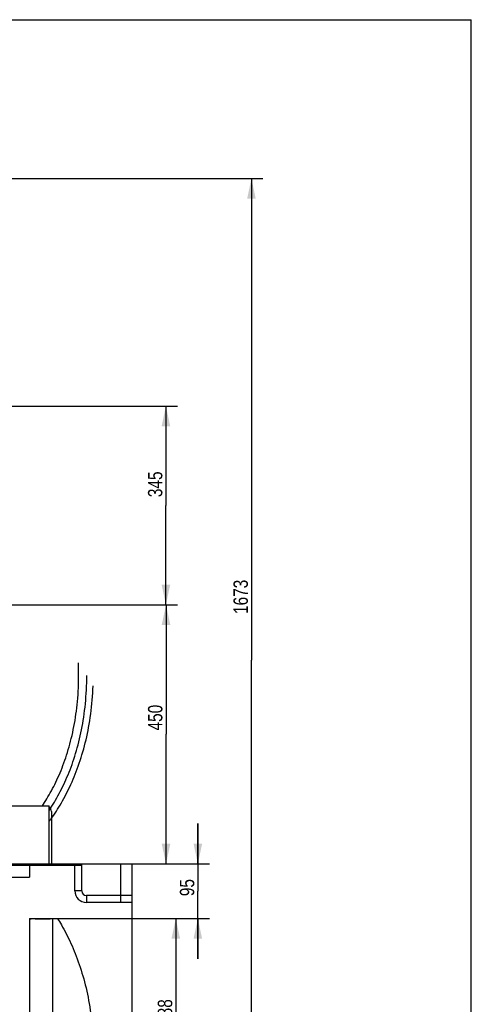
# Model space of a CAD drawing. Header units: millimetres. Extents: x 8 to 412, y 8 to 288.
# Tile 15 of 15: x 333 to 412, y 118 to 288. Entities that reach past the tile are written whole.
import ezdxf

# ---------------------------------------------------------------- set-up
doc = ezdxf.new("R2010")
doc.units = ezdxf.units.MM
doc.header["$LTSCALE"] = 23.1
doc.layers.get('0').update_dxf_attribs({"linetype": 'CONTINUOUS'})
doc.layers.add('CURVES', color=7, linetype='CONTINUOUS')
doc.styles.get("Standard").update_dxf_attribs({"font": 'txt', "width": 0.8})
doc.dimstyles.new('DIMSTYLE_2', dxfattribs={"dimtxt": 2.5, "dimasz": 3.5, "dimexe": 2, "dimexo": 0, "dimtad": 1, "dimdec": 3, "dimlfac": 10, "dimdsep": 46, "dimtxsty": 'Standard', "dimblk": '_FILLED', "dimblk1": '_FILLED', "dimblk2": '_FILLED', "dimcen": 0, "dimclrt": 5, "dimadec": 3, "dimazin": 2, "dimtp": 0.8, "dimtm": 0.8, "dimtfac": 1, "dimtdec": 3, "dimtofl": 0, "dimtmove": 0, "dimatfit": 3, "dimldrblk": '_FILLED', "dimfxl": 1, "dimtolj": 1, "dimarcsym": 0})
doc.dimstyles.new('DIMSTYLE_3', dxfattribs={"dimtxt": 2.5, "dimasz": 3.5, "dimexe": 2, "dimexo": 0, "dimtad": 1, "dimdec": 3, "dimlfac": 10, "dimdsep": 46, "dimtxsty": 'Standard', "dimblk": '_FILLED', "dimblk1": '_FILLED', "dimblk2": '_FILLED', "dimcen": 0, "dimclrt": 5, "dimadec": 3, "dimazin": 2, "dimtp": 1.2, "dimtm": 1.2, "dimtfac": 1, "dimtdec": 3, "dimtofl": 0, "dimtmove": 0, "dimatfit": 3, "dimldrblk": '_FILLED', "dimfxl": 1, "dimtolj": 1, "dimarcsym": 0})
doc.dimstyles.new('DIMSTYLE_4', dxfattribs={"dimtxt": 2.5, "dimasz": 3.5, "dimexe": 2, "dimexo": 0, "dimtad": 1, "dimdec": 3, "dimlfac": 10, "dimdsep": 46, "dimtxsty": 'Standard', "dimblk": '_FILLED', "dimblk1": '_FILLED', "dimblk2": '_FILLED', "dimcen": 0, "dimclrt": 5, "dimadec": 3, "dimazin": 2, "dimtp": 0.5, "dimtm": 0.5, "dimtfac": 1, "dimtdec": 3, "dimtofl": 0, "dimtmove": 0, "dimatfit": 3, "dimldrblk": '_FILLED', "dimfxl": 1, "dimtolj": 1, "dimarcsym": 0})
doc.dimstyles.new('DIMSTYLE_5', dxfattribs={"dimtxt": 2.5, "dimasz": 3.5, "dimexe": 2, "dimexo": 0, "dimtad": 1, "dimdec": 3, "dimlfac": 10, "dimdsep": 46, "dimtxsty": 'Standard', "dimblk": '_FILLED', "dimblk1": '_FILLED', "dimblk2": '_FILLED', "dimcen": 0, "dimclrt": 5, "dimadec": 3, "dimazin": 2, "dimtp": 0.3, "dimtm": 0.3, "dimtfac": 1, "dimtdec": 3, "dimtofl": 0, "dimtmove": 0, "dimatfit": 3, "dimldrblk": '_FILLED', "dimfxl": 1, "dimtolj": 1, "dimarcsym": 0})

# ---------------------------------------------------------------- blocks, each defined once
blk = doc.blocks.new('_FILLED')
at = {"color": 0, "linetype": 'ByBlock'}
blk.add_solid([(0, 0), (-1, 0.214), (-1, -0.214)], dxfattribs=at)
blk = doc.blocks.new('*D4')
at = {"color": 2, "linetype": 'Continuous', "transparency": 16777216}
for p, q in [((234.14, 136.4), (234.14, 78.84)), ((352.54, 136.4), (352.54, 78.84)), ((234.14, 80.84), (293.34, 80.84)), ((352.54, 80.84), (293.34, 80.84))]:
    blk.add_line(p, q, dxfattribs=at)
at = {"color": 2, "linetype": 'Continuous', "transparency": 16777216, "xscale": 3.5, "yscale": 3.5, "zscale": 3.5, "rotation": 180}
blk.add_blockref('_FILLED', (234.14, 80.84), dxfattribs=at)
at = {"color": 2, "linetype": 'Continuous', "transparency": 16777216, "xscale": 3.5, "yscale": 3.5, "zscale": 3.5}
blk.add_blockref('_FILLED', (352.54, 80.84), dxfattribs=at)
at = {"color": 5, "linetype": 'Continuous', "transparency": 16777216, "insert": (295.47, 83.96), "char_height": 2.5, "width": 8, "attachment_point": 2, "line_spacing_factor": 0.9}
blk.add_mtext('1184', dxfattribs=at)
blk = doc.blocks.new('*D5')
at = {"color": 2, "linetype": 'Continuous', "transparency": 16777216}
for p, q in [((302.91, 260.9), (375.3, 260.9)), ((373.3, 260.9), (373.3, 177.25)), ((373.3, 93.6), (373.3, 177.25)), ((312.32, 93.6), (375.3, 93.6))]:
    blk.add_line(p, q, dxfattribs=at)
at = {"color": 2, "linetype": 'Continuous', "transparency": 16777216, "xscale": 3.5, "yscale": 3.5, "zscale": 3.5}
for p, rotation in [((373.3, 260.9), 90), ((373.3, 93.6), 270)]:
    blk.add_blockref('_FILLED', p, dxfattribs=dict(at, rotation=rotation))
at = {"color": 5, "linetype": 'Continuous', "transparency": 16777216, "insert": (370.18, 188.27), "char_height": 2.5, "width": 8, "attachment_point": 2, "rotation": 90, "line_spacing_factor": 0.9}
blk.add_mtext('1673', dxfattribs=at)
blk = doc.blocks.new('*D6')
at = {"color": 2, "linetype": 'Continuous', "transparency": 16777216}
for p, q in [((319.09, 186.9), (360.46, 186.9)), ((358.46, 186.9), (358.46, 164.4)), ((358.46, 141.9), (358.46, 164.4)), ((350.54, 141.9), (360.46, 141.9))]:
    blk.add_line(p, q, dxfattribs=at)
at = {"color": 2, "linetype": 'Continuous', "transparency": 16777216, "xscale": 3.5, "yscale": 3.5, "zscale": 3.5}
for p, rotation in [((358.46, 186.9), 90), ((358.46, 141.9), 270)]:
    blk.add_blockref('_FILLED', p, dxfattribs=dict(at, rotation=rotation))
at = {"color": 5, "linetype": 'Continuous', "transparency": 16777216, "insert": (355.33, 167.3), "char_height": 2.5, "width": 6, "attachment_point": 2, "rotation": 90, "line_spacing_factor": 0.9}
blk.add_mtext('450', dxfattribs=at)
blk = doc.blocks.new('*D7')
at = {"color": 2, "linetype": 'Continuous', "transparency": 16777216}
for p, q in [((317.09, 221.4), (360.44, 221.4)), ((358.44, 221.4), (358.44, 204.15)), ((358.44, 186.9), (358.44, 204.15)), ((319.09, 186.9), (360.44, 186.9))]:
    blk.add_line(p, q, dxfattribs=at)
at = {"color": 2, "linetype": 'Continuous', "transparency": 16777216, "xscale": 3.5, "yscale": 3.5, "zscale": 3.5}
for p, rotation in [((358.44, 221.4), 90), ((358.44, 186.9), 270)]:
    blk.add_blockref('_FILLED', p, dxfattribs=dict(at, rotation=rotation))
at = {"color": 5, "linetype": 'Continuous', "transparency": 16777216, "insert": (355.32, 207.82), "char_height": 2.5, "width": 6, "attachment_point": 2, "rotation": 90, "line_spacing_factor": 0.9}
blk.add_mtext('345', dxfattribs=at)
blk = doc.blocks.new('*D8')
at = {"color": 2, "linetype": 'Continuous', "transparency": 16777216}
for p, q in [((363.99, 141.9), (363.99, 148.9)), ((363.99, 148.9), (363.99, 137.15)), ((350.54, 141.9), (365.99, 141.9)), ((363.99, 125.4), (363.99, 137.15)), ((349.54, 132.4), (365.99, 132.4)), ((363.99, 132.4), (363.99, 125.4))]:
    blk.add_line(p, q, dxfattribs=at)
at = {"color": 2, "linetype": 'Continuous', "transparency": 16777216, "xscale": 3.5, "yscale": 3.5, "zscale": 3.5}
for p, rotation in [((363.99, 141.9), 270), ((363.99, 132.4), 90)]:
    blk.add_blockref('_FILLED', p, dxfattribs=dict(at, rotation=rotation))
at = {"color": 5, "linetype": 'Continuous', "transparency": 16777216, "insert": (360.86, 137.78), "char_height": 2.5, "width": 4, "attachment_point": 2, "rotation": 90, "line_spacing_factor": 0.9}
blk.add_mtext('95', dxfattribs=at)
blk = doc.blocks.new('*D9')
at = {"color": 2, "linetype": 'Continuous', "transparency": 16777216}
for p, q in [((349.04, 132.4), (362.16, 132.4)), ((360.16, 132.4), (360.16, 113)), ((360.16, 93.6), (360.16, 113)), ((312.32, 93.6), (362.16, 93.6))]:
    blk.add_line(p, q, dxfattribs=at)
at = {"color": 2, "linetype": 'Continuous', "transparency": 16777216, "xscale": 3.5, "yscale": 3.5, "zscale": 3.5}
for p, rotation in [((360.16, 132.4), 90), ((360.16, 93.6), 270)]:
    blk.add_blockref('_FILLED', p, dxfattribs=dict(at, rotation=rotation))
at = {"color": 5, "linetype": 'Continuous', "transparency": 16777216, "insert": (357.03, 116.17), "char_height": 2.5, "width": 6, "attachment_point": 2, "rotation": 90, "line_spacing_factor": 0.9}
blk.add_mtext('388', dxfattribs=at)

msp = doc.modelspace()

# ---------------------------------------------------------------- linework, layer by layer
at = {"color": 7, "linetype": 'Continuous'}
for p, q in [((8.5, 288.5), (411.5, 288.5)), ((411.5, 8.5), (411.5, 288.5)), ((312.82447, 152.0036), (338.1362, 152.0036)), ((338.1362, 141.9036), (338.1362, 152.0036)), ((338.5362, 151.0036), (338.5362, 141.9036)), ((315.2862, 141.9036), (342.59014, 141.9036)), ((316.0362, 141.7036), (343.8362, 141.7036)), ((334.7362, 141.7036), (334.7362, 139.59892)), ((341.6362, 141.9036), (341.6362, 141.7036)), ((342.59014, 141.9036), (342.59014, 141.7036)), ((342.6362, 141.9036), (352.5362, 141.9036)), ((342.6362, 137.2036), (342.6362, 141.9036)), ((343.8362, 137.2036), (343.8362, 141.9036)), ((350.5362, 141.9036), (350.5362, 135.2036)), ((352.5362, 141.9036), (352.5362, 132.4036)), ((316.21886, 139.59892), (334.7362, 139.59892)), ((343.8362, 137.2036), (342.6362, 137.2036)), ((352.5362, 136.4036), (344.6362, 136.4036)), ((344.6362, 136.4036), (344.6362, 135.2036)), ((352.5362, 135.2036), (344.6362, 135.2036)), ((334.7362, 132.4036), (352.5362, 132.4036)), ((334.73794, 132.4036), (334.7362, 132.36238)), ((334.7362, 132.36238), (334.7362, 115.90085)), ((338.7362, 132.4036), (338.7362, 116.1102))]:
    msp.add_line(p, q, dxfattribs=at)
for centre, radius, start, end in [((337.5362, 151.0036), 1, 0, 53.1187577), ((344.6362, 137.2036), 2, 180, 270), ((344.6362, 137.2036), 0.8, 180, 270), ((337.92868, 208.5273), 76.2318, 267.5998337, 267.8239283)]:
    msp.add_arc(centre, radius, start, end, dxfattribs=at)
msp.add_open_spline([(338.73619, 132.4036), (338.73517, 132.37708), (338.60005, 132.35967), (338.4286, 132.33033), (338.07488, 132.31572), (337.63329, 132.30384), (337.07988, 132.30251), (336.20407, 132.31212), (335.51223, 132.33231), (335.03412, 132.35047)], degree=3, knots=[0, 0, 0, 0, 0.021436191, 0.077942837, 0.168940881, 0.291490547, 0.441410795, 0.61351819, 1, 1, 1, 1], dxfattribs=at)
at = {"layer": 'CURVES', "color": 4, "linetype": 'Continuous'}
for points, knots in [([(336.98578, 152.0017), (337.24543, 152.38839), (338.07568, 153.68699), (339.36267, 156.06078), (340.77571, 159.40798), (341.93499, 163.12528), (342.79092, 167.29496), (343.27007, 171.59979), (343.30246, 175.16378), (343.23207, 176.78977)], [0, 0, 0, 0, 0.066771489, 0.219335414, 0.376081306, 0.536113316, 0.696428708, 0.853948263, 1, 1, 1, 1]), ([(338.13693, 151.17679), (338.15465, 151.20309), (338.77338, 152.1245), (339.9319, 154.05688), (341.48839, 157.33983), (342.80735, 161.00352), (343.84282, 165.13228), (344.50771, 169.41235), (344.69421, 172.97161), (344.69421, 174.59912)], [0, 0, 0, 0, 0.004788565, 0.16748544, 0.33464204, 0.505303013, 0.67626619, 0.844247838, 1, 1, 1, 1]), ([(338.13763, 149.23959), (338.25435, 149.39551), (339.0067, 150.42012), (340.32134, 152.45151), (341.98951, 155.67914), (343.43337, 159.29543), (344.60985, 163.38624), (345.42114, 167.64099), (345.72962, 171.19176), (345.78544, 172.81831)], [0, 0, 0, 0, 0.028823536, 0.187591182, 0.350710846, 0.517250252, 0.684084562, 0.848009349, 1, 1, 1, 1]), ([(339.62177, 132.40625), (339.84489, 132.05159), (340.65856, 130.70321), (341.98951, 128.12805), (343.43337, 124.51177), (344.60985, 120.42095), (345.42114, 116.1662), (345.72962, 112.61544), (345.78544, 110.98888)], [0, 0, 0, 0, 0.068807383, 0.255777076, 0.446666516, 0.63789398, 0.825786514, 1, 1, 1, 1])]:
    msp.add_open_spline(points, degree=3, knots=knots, dxfattribs=at)

# ---------------------------------------------------------------- dimensions: what is measured, and where the dimension line sits
at = {"color": 2, "linetype": 'Continuous'}
for base, p1, p2, angle, dimstyle, picture, middle in [((373.30117, 260.9036), (312.32058, 93.6036), (302.90941, 260.9036), 90, 'DIMSTYLE_3', '*D5', (373.30117, 188.58004)), ((358.44443, 186.9036), (317.0862, 221.4036), (319.0862, 186.9036), 270, 'DIMSTYLE_4', '*D7', (358.44443, 207.87843)), ((358.45943, 186.9036), (350.5362, 141.9036), (319.0862, 186.9036), 90, 'DIMSTYLE_2', '*D6', (358.45943, 167.30349)), ((363.98842, 132.4036), (350.5362, 141.9036), (349.5362, 132.4036), 270, 'DIMSTYLE_5', '*D8', (363.98842, 137.8444)), ((360.15686, 132.4036), (312.32058, 93.6036), (349.0362, 132.4036), 90, 'DIMSTYLE_4', '*D9', (360.15686, 116.23537))]:
    dim = msp.add_linear_dim(base=base, p1=p1, p2=p2, angle=angle, dimstyle=dimstyle, dxfattribs=at)
    dim.commit()
    dim.dimension.update_dxf_attribs({"geometry": picture, "text_midpoint": middle, "dimtype": 160})
dim = msp.add_linear_dim(base=(352.5362, 80.83643), p1=(234.1362, 136.4036), p2=(352.5362, 136.4036), dimstyle='DIMSTYLE_3', dxfattribs=at)
dim.commit()
dim.dimension.update_dxf_attribs({"geometry": '*D4', "text_midpoint": (295.77872, 80.83643), "dimtype": 160})

doc.saveas('drawing.dxf')
